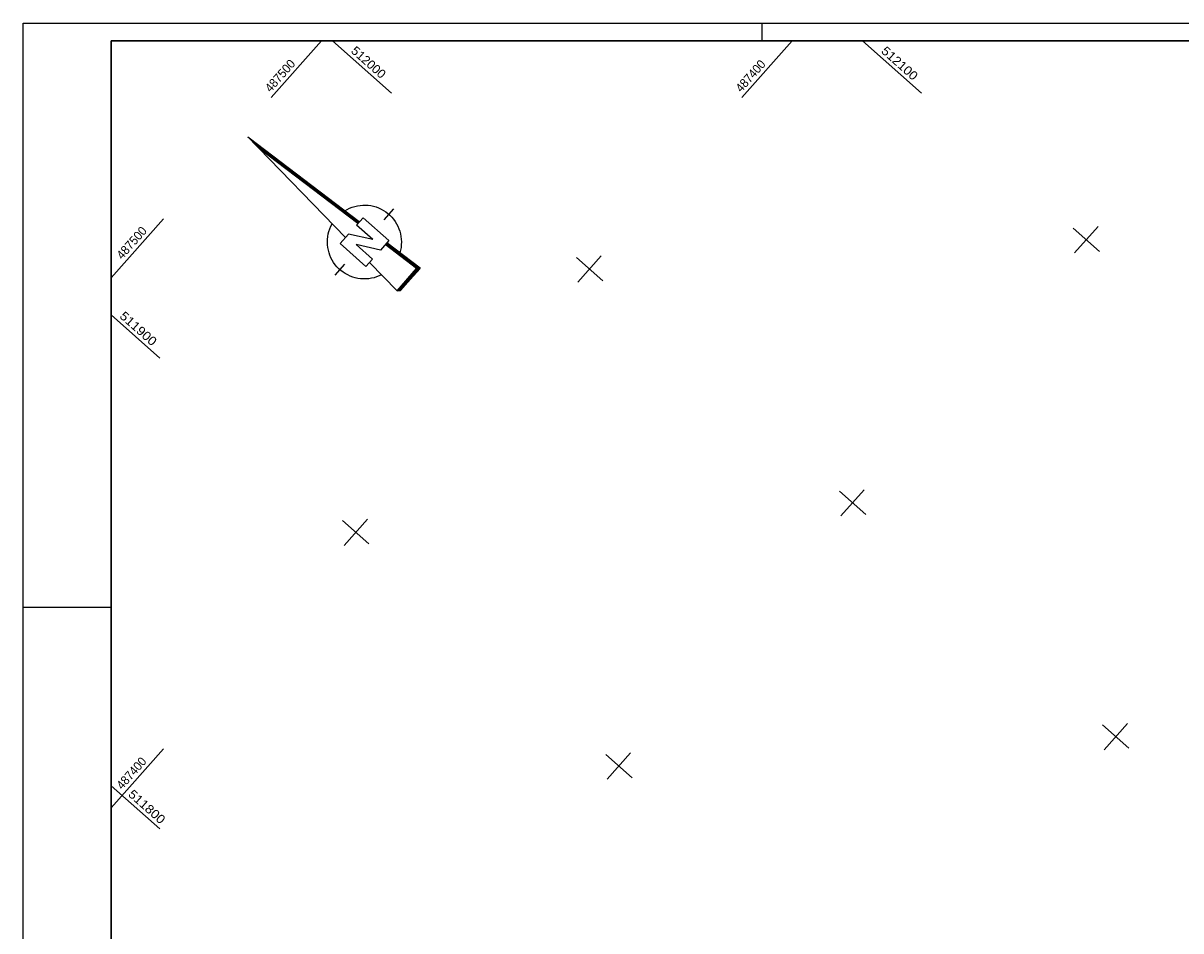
# Model space of a CAD drawing. Header units: millimetres. Extents: x -519 to 616, y -483 to 277.
# Tile 18 of 26: x -519 to -190, y 19 to 277. Entities that reach past the tile are written whole.
import ezdxf

# ---------------------------------------------------------------- set-up
doc = ezdxf.new("R2010")
doc.units = ezdxf.units.MM
doc.header["$LTSCALE"] = 10
doc.linetypes.add('LT00', pattern=[0])
doc.linetypes.add('LT00004', pattern=[0.6, 0.4, -0.2])
for name, color, linetype in [('--Ansichtsfenster', 6, 'Continuous'), ('--Rahmen', 120, 'Continuous'), ('1401', 7, 'Continuous'), ('V_RASTER_75', 121, 'LT00')]:
    doc.layers.add(name, color=color, linetype=linetype)
doc.layers.add('Ausschnitt', color=7, linetype='LT00004', plot=False)
doc.styles.get("Standard").update_dxf_attribs({"font": 'arial.ttf'})

# ---------------------------------------------------------------- blocks, each defined once
blk = doc.blocks.new('SYMB1401')
at = {"color": 0, "linetype": 'ByBlock'}
for p, q in [((-0.397083, 0.691572), (0.022917, 6.361572)), ((0.422917, 0.691572), (0.007917, 6.159572)), ((0.432917, 0.691572), (0.012917, 6.226572)), ((0.442917, 0.691572), (0.017917, 6.293572)), ((0.022917, 6.361572), (0.452917, 0.691572)), ((0.352917, 0.691572), (-0.027083, 5.691572)), ((0.362917, 0.691572), (-0.022083, 5.758572)), ((0.372917, 0.691572), (-0.017083, 5.825572)), ((0.382917, 0.691572), (-0.012083, 5.892572)), ((0.392917, 0.691572), (-0.007083, 5.958572)), ((0.402917, 0.691572), (-0.002083, 6.025572)), ((0.412917, 0.691572), (0.002917, 6.092572)), ((-0.727083, -0.708428), (-0.727083, 0.691572)), ((-0.727083, 0.691572), (-0.217083, 0.691572)), ((0.272917, -0.198428), (-0.217083, 0.691572)), ((0.272917, -0.198428), (0.272917, 0.691572)), ((0.672917, 0.691572), (0.272917, 0.691572)), ((0.672917, 0.691572), (0.672917, -0.708428)), ((0.162917, -0.708428), (-0.327083, 0.181572)), ((-0.327083, 0.181572), (-0.327083, -0.708428)), ((-1.827083, -0.008428), (-1.227083, -0.008428)), ((1.172916, -0.008428), (1.772917, -0.008428)), ((-0.327083, -0.708428), (-0.727083, -0.708428)), ((-0.507083, -0.708428), (-0.627083, -2.308428)), ((0.672917, -0.708428), (0.162917, -0.708428)), ((0.572917, -2.308428), (0.452917, -0.708428)), ((0.582916, -2.318428), (0.462917, -0.708428)), ((0.682917, -2.408428), (0.552917, -0.708428)), ((-0.627083, -2.308428), (0.572917, -2.308428)), ((-0.617083, -2.318428), (0.582916, -2.318428))]:
    blk.add_line(p, q, dxfattribs=at)
for points in [[(-1.526069, -0.059916), (-1.526094, 0.050035), (-1.518071, 0.159693), (-1.502041, 0.268469), (-1.47809, 0.37578), (-1.446348, 0.481049), (-1.406984, 0.583712), (-1.360209, 0.683217), (-1.306276, 0.779032), (-1.245473, 0.87064), (-1.178126, 0.957552), (-1.104597, 1.0393), (-1.025281, 1.115445), (-0.940603, 1.185579), (-0.851018, 1.249326), (-0.757006, 1.306344), (-0.659072, 1.356326), (-0.557742, 1.399004), (-0.45356, 1.434149), (-0.347084, 1.461573)], [(0.392916, 1.431572), (0.497466, 1.396917), (0.599189, 1.354678), (0.697537, 1.305084), (0.791977, 1.248403), (0.882001, 1.184941), (0.967121, 1.11504), (1.04688, 1.039078), (1.120846, 0.957464), (1.18862, 0.87064), (1.249835, 0.779074), (1.304163, 0.68326), (1.351308, 0.583716), (1.391017, 0.480979), (1.423076, 0.375604), (1.44731, 0.268159), (1.463591, 0.159225), (1.471828, 0.049389), (1.471979, -0.060755)], [(-0.557083, -1.408428), (-0.658433, -1.365798), (-0.75639, -1.315862), (-0.850428, -1.258889), (-0.940044, -1.195184), (-1.024754, -1.125089), (-1.104106, -1.048981), (-1.177673, -0.967268), (-1.245061, -0.880388), (-1.305907, -0.788808), (-1.359886, -0.693019), (-1.406707, -0.593536), (-1.446119, -0.490891), (-1.477911, -0.385637), (-1.501912, -0.278338), (-1.517993, -0.169569), (-1.526069, -0.059916)], [(1.471979, -0.060755), (1.464042, -0.170612), (1.44806, -0.279591), (1.42412, -0.387102), (1.39235, -0.492564), (1.352922, -0.59541), (1.30605, -0.695083), (1.251985, -0.791045), (1.19102, -0.882778), (1.123485, -0.969787), (1.049743, -1.051603), (0.970192, -1.127784), (0.885263, -1.197918), (0.795414, -1.261626), (0.701129, -1.318565), (0.602918, -1.368428)], [(-0.607083, -2.328428), (0.592916, -2.328428), (0.472917, -0.708428)], [(-0.597083, -2.338428), (0.602917, -2.338428), (0.482917, -0.708428)], [(-0.587083, -2.348428), (0.612917, -2.348428), (0.492917, -0.708428)], [(-0.577083, -2.358428), (0.622917, -2.358428), (0.502917, -0.708428)], [(-0.567083, -2.368428), (0.632917, -2.368428), (0.512917, -0.708428)], [(-0.557083, -2.378428), (0.642917, -2.378428), (0.522917, -0.708428)], [(-0.547083, -2.388428), (0.652917, -2.388428), (0.532917, -0.708428)], [(-0.537083, -2.398428), (0.662917, -2.398428), (0.542917, -0.708428)], [(-0.532084, -2.403428), (0.672917, -2.403428), (0.547917, -0.708428)], [(-0.627083, -2.308428), (-0.527083, -2.408428), (0.682917, -2.408428)]]:
    blk.add_lwpolyline(points, dxfattribs=at)

msp = doc.modelspace()

# ---------------------------------------------------------------- linework, layer by layer
at = {"layer": '--Ansichtsfenster', "linetype": 'Continuous'}
msp.add_lwpolyline([(-493.87, -477.64), (431.13, -477.64), (431.13, 272.36), (-493.87, 272.36)], close=True, dxfattribs=at)
at = {"layer": '--Rahmen'}
for p, q in [((-518.87, 277.36), (616.13, 277.36)), ((-518.87, -482.64), (-518.87, 277.36)), ((-308.87, 272.36), (-308.87, 277.36)), ((-493.87, 111.36), (-518.87, 111.36))]:
    msp.add_line(p, q, dxfattribs=at)
msp.add_lwpolyline([(-493.87, 272.36), (431.13, 272.36), (431.13, -477.64), (-493.87, -477.64)], close=True, dxfattribs=at)
at = {"layer": 'Ausschnitt', "ltscale": 10}
msp.add_lwpolyline([(-493.87, -477.64), (-493.87, 272.36), (431.12, 272.36)], dxfattribs=at)
at = {"layer": 'V_RASTER_75'}
for p, q in [((-434.07, 272.36), (-448.42, 256.2)), ((-431.01, 272.36), (-414.23, 257.46)), ((-314.68, 256.2), (-300.33, 272.36)), ((-263.63, 257.46), (-280.41, 272.36)), ((-478.97, 221.8), (-493.87, 205.02)), ((-213.04, 212.52), (-220.52, 219.16)), ((-213.46, 219.58), (-220.1, 212.11)), ((-361.69, 210.8), (-354.21, 204.16)), ((-361.27, 203.74), (-354.63, 211.22)), ((-480.04, 182.16), (-493.87, 194.45)), ((-279.86, 144.81), (-286.5, 137.34)), ((-286.92, 144.39), (-279.44, 137.75)), ((-420.61, 129.39), (-428.09, 136.03)), ((-427.67, 128.97), (-421.03, 136.44)), ((-212.15, 77.99), (-204.67, 71.35)), ((-211.73, 70.93), (-205.09, 78.41)), ((-493.87, 54.43), (-478.97, 71.2)), ((-345.84, 62.98), (-353.32, 69.62)), ((-346.26, 70.04), (-352.9, 62.56)), ((-493.87, 60.7), (-480.04, 48.42))]:
    msp.add_line(p, q, dxfattribs=at)

# ---------------------------------------------------------------- block references
at = {"layer": '1401', "xscale": 7, "yscale": 7, "zscale": 7, "rotation": 48.39209930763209}
msp.add_blockref('SYMB1401', (-421.81, 215.35), dxfattribs=at)

# ---------------------------------------------------------------- texts
at = {"layer": 'V_RASTER_75'}
for s, rotation, width, p in [(' 512000', 318.3923, 1.002, (-426.65, 269.82)), (' 512100', 318.3923, 1.063, (-276.05, 269.82)), (' 487500', 48.3923, 0.934, (-449.17, 256.86)), (' 487400', 48.3923, 0.921, (-315.43, 256.86)), (' 487500', 48.3923, 0.934, (-491.34, 209.38)), (' 511900', 318.3923, 1.08, (-492.46, 194.53)), (' 487400', 48.3923, 0.921, (-491.34, 58.78)), (' 511800', 318.3923, 1.076, (-490.01, 58.66))]:
    msp.add_text(s, height=2.5, rotation=rotation, dxfattribs=dict(at, width=width)).set_placement(p)

doc.saveas('drawing.dxf')
